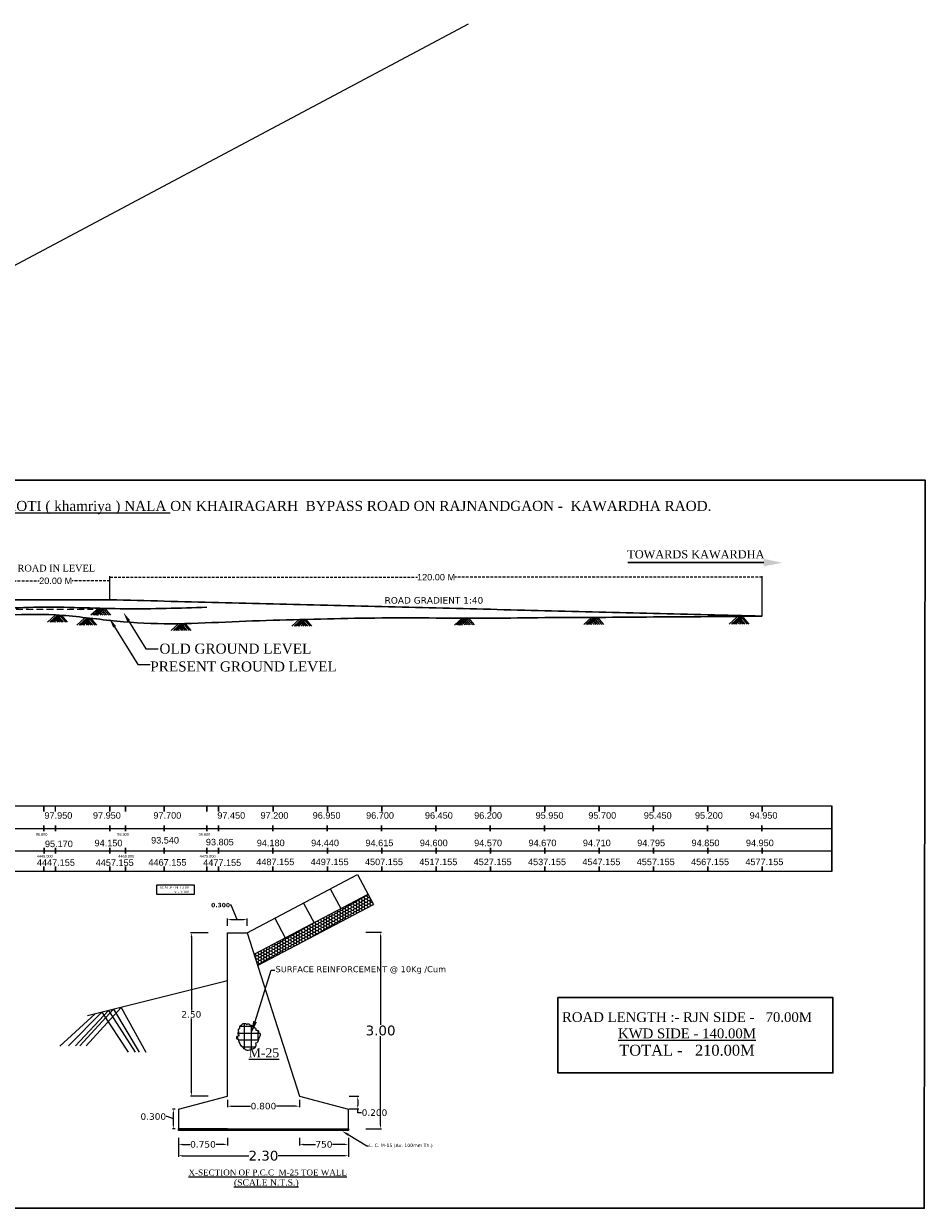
# Model space of a CAD drawing. Header units: metres. Extents: x 3614 to 3948, y -3193 to -2975.
# Tile 4 of 4: x 3782 to 3948, y -3193 to -2975. Entities that reach past the tile are written whole.
import ezdxf
from ezdxf import colors
from ezdxf.entities.mleader import LeaderData, LeaderLine
from ezdxf.math import Vec2, Vec3

# ---------------------------------------------------------------- set-up
doc = ezdxf.new("R2010")
doc.units = ezdxf.units.M
doc.header["$MEASUREMENT"] = 0
for name, pattern in [('ACAD_ISO02W100', [15, 12, -3]), ('DASED', [0.375, 0.25, -0.125]), ('DASHED', [0.75, 0.5, -0.25])]:
    doc.linetypes.add(name, pattern=pattern)
doc.styles.get("Standard").update_dxf_attribs({"font": 'verdana.ttf'})
doc.styles.add('WMF-Arial0', font='arial.ttf')
doc.dimstyles.new('SMALL Standard', dxfattribs={"dimtxt": 0.075, "dimasz": 0.05, "dimexe": 0.18, "dimexo": 0.0625, "dimgap": 0.09, "dimtad": 0, "dimtih": 1, "dimtoh": 1, "dimdec": 3, "dimzin": 0, "dimdsep": 46, "dimtxsty": 'WMF-Arial0', "dimblk": 'ARCHTICK', "dimcen": 0.09, "dimclrt": 256, "dimadec": 0, "dimazin": 0, "dimtfac": 1, "dimtdec": 3, "dimtofl": 0, "dimtmove": 0, "dimatfit": 3, "dimfxl": 0, "dimtolj": 1, "dimtzin": 0, "dimarcsym": 0})
doc.dimstyles.get("Standard").update_dxf_attribs({"dimtxt": 1, "dimasz": 0.7, "dimexe": 0.18, "dimexo": 0.0625, "dimgap": 0.09, "dimtad": 0, "dimtih": 1, "dimtoh": 1, "dimdec": 3, "dimzin": 0, "dimdsep": 46, "dimtxsty": 'Standard', "dimcen": 0.09, "dimadec": 0, "dimazin": 0, "dimtfac": 1, "dimtdec": 3, "dimtofl": 0, "dimtmove": 0, "dimatfit": 3, "dimfxl": 0, "dimtolj": 1, "dimtzin": 0, "dimarcsym": 0})

# ---------------------------------------------------------------- blocks, each defined once
blk = doc.blocks.new('_ArchTick')
at = {"color": 0, "linetype": 'ByBlock', "const_width": 0.15}
blk.add_lwpolyline([(-0.5, -0.5), (0.5, 0.5)], dxfattribs=at)
blk = doc.blocks.new('*D20')
at = {"color": 0, "lineweight": -2, "transparency": 16777216}
for p, q in [((3798.22, -3081.19), (3798.22, -3076.91)), ((3918.22, -3084.19), (3918.22, -3076.91))]:
    blk.add_line(p, q, dxfattribs=at)
at = {"color": 0, "linetype": 'DASHED', "lineweight": -2, "transparency": 16777216}
for p, q in [((3798.22, -3077.09), (3854.79, -3077.09)), ((3918.22, -3077.09), (3861.65, -3077.09))]:
    blk.add_line(p, q, dxfattribs=at)
at = {"layer": 'Defpoints', "color": 0, "lineweight": 30, "transparency": 16777216}
for p in [(3918.22, -3077.09), (3798.22, -3081.25), (3918.22, -3084.25)]:
    blk.add_point(p, dxfattribs=at)
at = {"color": 0, "lineweight": -2, "transparency": 16777216, "xscale": 0.05, "yscale": 0.05, "zscale": 0.05, "rotation": 180}
blk.add_blockref('_ArchTick', (3798.22, -3077.09), dxfattribs=at)
at = {"color": 0, "lineweight": -2, "transparency": 16777216, "xscale": 0.05, "yscale": 0.05, "zscale": 0.05}
blk.add_blockref('_ArchTick', (3918.22, -3077.09), dxfattribs=at)
at = {"lineweight": 25, "transparency": 16777216, "insert": (3858.22, -3077.09), "char_height": 0.075, "attachment_point": 5, "style": 'WMF-Arial0'}
blk.add_mtext('\\A1;{\\H16x;120.00 M}', dxfattribs=at)
blk = doc.blocks.new('*D6')
at = {"color": 0, "lineweight": -2, "transparency": 16777216}
for p, q in [((3778.22, -3081.19), (3778.22, -3077.58)), ((3798.22, -3081.13), (3798.22, -3077.58))]:
    blk.add_line(p, q, dxfattribs=at)
at = {"color": 0, "linetype": 'DASHED', "lineweight": -2, "transparency": 16777216}
for p, q in [((3778.22, -3077.76), (3785.19, -3077.76)), ((3798.22, -3077.76), (3791.25, -3077.76))]:
    blk.add_line(p, q, dxfattribs=at)
at = {"layer": 'Defpoints', "color": 0, "lineweight": 30, "transparency": 16777216}
for p in [(3798.22, -3077.76), (3778.22, -3081.25), (3798.22, -3081.19)]:
    blk.add_point(p, dxfattribs=at)
at = {"color": 0, "lineweight": -2, "transparency": 16777216, "xscale": 0.05, "yscale": 0.05, "zscale": 0.05, "rotation": 180}
blk.add_blockref('_ArchTick', (3778.22, -3077.76), dxfattribs=at)
at = {"color": 0, "lineweight": -2, "transparency": 16777216, "xscale": 0.05, "yscale": 0.05, "zscale": 0.05}
blk.add_blockref('_ArchTick', (3798.22, -3077.76), dxfattribs=at)
at = {"lineweight": 25, "transparency": 16777216, "insert": (3788.22, -3077.76), "char_height": 0.075, "attachment_point": 5, "style": 'WMF-Arial0'}
blk.add_mtext('\\A1;{\\H16x;20.00 M}', dxfattribs=at)
blk = doc.blocks.new('*D7')
at = {"color": 0, "lineweight": -2, "transparency": 16777216}
for p, q in [((3819.84, -3173.31), (3819.84, -3174.66)), ((3833.08, -3173.31), (3833.08, -3174.66)), ((3820.54, -3174.48), (3824.08, -3174.48)), ((3832.38, -3174.48), (3828.84, -3174.48))]:
    blk.add_line(p, q, dxfattribs=at)
at = {"color": 0, "lineweight": 30, "transparency": 16777216}
for points in [[(3820.54, -3174.37), (3820.54, -3174.6), (3819.84, -3174.48)], [(3832.38, -3174.37), (3832.38, -3174.6), (3833.08, -3174.48)]]:
    blk.add_solid(points, dxfattribs=at)
at = {"layer": 'Defpoints', "color": 0, "lineweight": 30, "transparency": 16777216}
for p in [(3819.84, -3173.25), (3833.08, -3173.25), (3833.08, -3174.48)]:
    blk.add_point(p, dxfattribs=at)
at = {"color": 0, "transparency": 16777216, "insert": (3826.46, -3174.48), "char_height": 1, "attachment_point": 5}
blk.add_mtext('\\A1;{\\H1.2x;0.800}', dxfattribs=at)
blk = doc.blocks.new('*D8')
at = {"color": 0, "lineweight": -2, "transparency": 16777216}
for p, q in [((3833.08, -3180.31), (3833.08, -3181.7)), ((3833.78, -3181.52), (3836.04, -3181.52)), ((3841.4, -3181.52), (3839.14, -3181.52)), ((3842.1, -3180.31), (3842.1, -3181.7))]:
    blk.add_line(p, q, dxfattribs=at)
at = {"color": 0, "lineweight": 30, "transparency": 16777216}
for points in [[(3833.78, -3181.4), (3833.78, -3181.63), (3833.08, -3181.52)], [(3841.4, -3181.4), (3841.4, -3181.63), (3842.1, -3181.52)]]:
    blk.add_solid(points, dxfattribs=at)
at = {"layer": 'Defpoints', "color": 0, "lineweight": 30, "transparency": 16777216}
for p in [(3833.08, -3180.24), (3842.1, -3180.24), (3842.1, -3181.52)]:
    blk.add_point(p, dxfattribs=at)
at = {"color": 0, "transparency": 16777216, "insert": (3837.59, -3181.52), "char_height": 1, "attachment_point": 5}
blk.add_mtext('\\A1;{\\H1.2x;750}', dxfattribs=at)
blk = doc.blocks.new('*D9')
at = {"color": 0, "lineweight": -2, "transparency": 16777216}
for p, q in [((3810.82, -3180.31), (3810.82, -3181.7)), ((3811.52, -3181.52), (3812.95, -3181.52)), ((3819.14, -3181.52), (3817.71, -3181.52)), ((3819.84, -3180.31), (3819.84, -3181.7))]:
    blk.add_line(p, q, dxfattribs=at)
at = {"color": 0, "lineweight": 30, "transparency": 16777216}
for points in [[(3811.52, -3181.4), (3811.52, -3181.63), (3810.82, -3181.52)], [(3819.14, -3181.4), (3819.14, -3181.63), (3819.84, -3181.52)]]:
    blk.add_solid(points, dxfattribs=at)
at = {"layer": 'Defpoints', "color": 0, "lineweight": 30, "transparency": 16777216}
for p in [(3810.82, -3180.24), (3819.84, -3180.24), (3819.84, -3181.52)]:
    blk.add_point(p, dxfattribs=at)
at = {"color": 0, "transparency": 16777216, "insert": (3815.33, -3181.52), "char_height": 1, "attachment_point": 5}
blk.add_mtext('\\A1;{\\H1.2x;0.750}', dxfattribs=at)
blk = doc.blocks.new('*D10')
at = {"color": 0, "lineweight": -2, "transparency": 16777216}
for p, q in [((3820.54, -3137.46), (3820.36, -3137.46)), ((3821.65, -3140.13), (3820.54, -3137.46)), ((3819.84, -3141.28), (3819.84, -3139.95)), ((3820.54, -3140.13), (3822.75, -3140.13)), ((3823.45, -3141.28), (3823.45, -3139.95))]:
    blk.add_line(p, q, dxfattribs=at)
at = {"color": 0, "lineweight": 30, "transparency": 16777216}
for points in [[(3820.54, -3140.01), (3820.54, -3140.25), (3819.84, -3140.13)], [(3822.75, -3140.01), (3822.75, -3140.25), (3823.45, -3140.13)]]:
    blk.add_solid(points, dxfattribs=at)
at = {"layer": 'Defpoints', "color": 0, "lineweight": 30, "transparency": 16777216}
for p in [(3823.45, -3140.13), (3819.84, -3141.35), (3823.45, -3141.35)]:
    blk.add_point(p, dxfattribs=at)
at = {"color": 0, "transparency": 16777216, "insert": (3818.57, -3137.46), "char_height": 1, "attachment_point": 5}
blk.add_mtext('\\A1;{\\fVerdana|b1|i0|c0|p34;\\H0.8x;0.300}', dxfattribs=at)
blk = doc.blocks.new('*D11')
at = {"color": 0, "lineweight": -2, "transparency": 16777216}
for p, q in [((3810.23, -3175.04), (3809.7, -3175.04)), ((3809.88, -3177.95), (3809.88, -3175.74)), ((3808.75, -3176.4), (3808.57, -3176.4)), ((3809.88, -3176.84), (3808.75, -3176.4)), ((3810.23, -3178.65), (3809.7, -3178.65))]:
    blk.add_line(p, q, dxfattribs=at)
at = {"color": 0, "lineweight": 30, "transparency": 16777216}
for points in [[(3809.76, -3175.74), (3810, -3175.74), (3809.88, -3175.04)], [(3809.76, -3177.95), (3810, -3177.95), (3809.88, -3178.65)]]:
    blk.add_solid(points, dxfattribs=at)
at = {"layer": 'Defpoints', "color": 0, "lineweight": 30, "transparency": 16777216}
for p in [(3809.88, -3175.04), (3810.29, -3175.04), (3810.29, -3178.65)]:
    blk.add_point(p, dxfattribs=at)
at = {"color": 0, "transparency": 16777216, "insert": (3806.19, -3176.4), "char_height": 1, "attachment_point": 5}
blk.add_mtext('\\A1;{\\H1.2x;0.300}', dxfattribs=at)
blk = doc.blocks.new('*D12')
at = {"color": 0, "lineweight": -2, "transparency": 16777216}
for p, q in [((3842.22, -3172.66), (3843.99, -3172.66)), ((3843.81, -3173.36), (3843.81, -3174.28)), ((3842.23, -3174.98), (3843.99, -3174.98)), ((3843.81, -3175.68), (3843.81, -3174.98)), ((3844.51, -3175.68), (3843.81, -3175.68))]:
    blk.add_line(p, q, dxfattribs=at)
at = {"color": 0, "lineweight": 30, "transparency": 16777216}
for points in [[(3843.69, -3173.36), (3843.92, -3173.36), (3843.81, -3172.66)], [(3843.69, -3174.28), (3843.92, -3174.28), (3843.81, -3174.98)]]:
    blk.add_solid(points, dxfattribs=at)
at = {"layer": 'Defpoints', "color": 0, "lineweight": 30, "transparency": 16777216}
for p in [(3842.16, -3172.66), (3842.16, -3174.98), (3843.81, -3174.98)]:
    blk.add_point(p, dxfattribs=at)
at = {"color": 0, "transparency": 16777216, "insert": (3846.89, -3175.68), "char_height": 1, "attachment_point": 5}
blk.add_mtext('\\A1;{\\H1.2x;0.200}', dxfattribs=at)
blk = doc.blocks.new('*D13')
at = {"color": 0, "lineweight": -2, "transparency": 16777216}
for p, q in [((3845.28, -3142.47), (3848.19, -3142.47)), ((3848.01, -3143.17), (3848.01, -3159.53)), ((3848.01, -3177.95), (3848.01, -3161.58)), ((3845.28, -3178.65), (3848.19, -3178.65))]:
    blk.add_line(p, q, dxfattribs=at)
at = {"color": 0, "lineweight": 30, "transparency": 16777216}
for points in [[(3847.9, -3143.17), (3848.13, -3143.17), (3848.01, -3142.47)], [(3847.9, -3177.95), (3848.13, -3177.95), (3848.01, -3178.65)]]:
    blk.add_solid(points, dxfattribs=at)
at = {"layer": 'Defpoints', "color": 0, "lineweight": 30, "transparency": 16777216}
for p in [(3845.22, -3142.47), (3848.01, -3142.47), (3845.22, -3178.65)]:
    blk.add_point(p, dxfattribs=at)
at = {"color": 0, "transparency": 16777216, "insert": (3848.01, -3160.56), "char_height": 1, "attachment_point": 5}
blk.add_mtext('\\A1;{\\H1.8x;3.00}', dxfattribs=at)
blk = doc.blocks.new('*D14')
at = {"color": 0, "lineweight": -2, "transparency": 16777216}
for p, q in [((3816.29, -3142.55), (3813.01, -3142.55)), ((3813.19, -3143.25), (3813.19, -3156.88)), ((3813.19, -3171.93), (3813.19, -3158.31)), ((3816.29, -3172.63), (3813.01, -3172.63))]:
    blk.add_line(p, q, dxfattribs=at)
at = {"color": 0, "lineweight": 30, "transparency": 16777216}
for points in [[(3813.08, -3143.25), (3813.31, -3143.25), (3813.19, -3142.55)], [(3813.08, -3171.93), (3813.31, -3171.93), (3813.19, -3172.63)]]:
    blk.add_solid(points, dxfattribs=at)
at = {"layer": 'Defpoints', "color": 0, "lineweight": 30, "transparency": 16777216}
for p in [(3813.19, -3142.55), (3816.36, -3142.55), (3816.36, -3172.63)]:
    blk.add_point(p, dxfattribs=at)
at = {"color": 0, "transparency": 16777216, "insert": (3813.19, -3157.59), "char_height": 1, "attachment_point": 5}
blk.add_mtext('\\A1;{\\H1.2x;2.50}', dxfattribs=at)
blk = doc.blocks.new('*D15')
at = {"color": 0, "lineweight": -2, "transparency": 16777216}
for p, q in [((3810.82, -3181.35), (3810.82, -3183.79)), ((3842.1, -3180.39), (3842.1, -3183.79)), ((3811.52, -3183.61), (3823.74, -3183.61)), ((3841.4, -3183.61), (3829.18, -3183.61))]:
    blk.add_line(p, q, dxfattribs=at)
at = {"color": 0, "lineweight": 30, "transparency": 16777216}
for points in [[(3811.52, -3183.49), (3811.52, -3183.72), (3810.82, -3183.61)], [(3841.4, -3183.49), (3841.4, -3183.72), (3842.1, -3183.61)]]:
    blk.add_solid(points, dxfattribs=at)
at = {"layer": 'Defpoints', "color": 0, "lineweight": 30, "transparency": 16777216}
for p in [(3810.82, -3181.29), (3842.1, -3180.33), (3842.1, -3183.61)]:
    blk.add_point(p, dxfattribs=at)
at = {"color": 0, "transparency": 16777216, "insert": (3826.46, -3183.61), "char_height": 1, "attachment_point": 5}
blk.add_mtext('\\A1;{\\H1.8x;2.30}', dxfattribs=at)

msp = doc.modelspace()

# ---------------------------------------------------------------- hatches: boundary and pattern name
at = {"lineweight": 0}
msp.add_hatch(color=256, dxfattribs=at).paths.add_polyline_path([(3921.9241, -3074.4291), (3918.5225, -3073.6983), (3918.5225, -3075.0833)])
h = msp.add_hatch()
h.set_pattern_fill('HONEY', color=256, scale=2.673551, style=0)
h.set_pattern_definition([(0, (3846.68922, -3135.46818), (0.5012908, 0.2894204), [0.334194, -0.668388]), (120, (3846.68922, -3135.46818), (-0.5012908, 0.2894204), [0.334194, -0.668388]), (60, (3846.68922, -3135.46818), (1e-09, 0.5788408), [-0.668388, 0.334194])])
h.paths.add_polyline_path([(3846.6892, -3137.3494), (3845.6979, -3135.4682), (3824.7218, -3146.5211), (3825.3799, -3148.5778)])
at = {"transparency": 33554674}
h = msp.add_hatch(dxfattribs=at)
h.set_pattern_fill('NET', color=256, scale=10.025816)
h.set_pattern_definition([(0, (3429.471, -1284.9543), (0, 1.25322706), []), (90, (3429.471, -1284.9543), (-1.25322706, 8e-17), [])])
h.paths.add_polyline_path([(3822.813, -3163.7518, 0.46803713), (3824.2219, -3164.0001, 1.10931142), (3824.2361, -3162.5122, 0.53409304), (3825.3568, -3162.7022, -0.03833474), (3825.8607, -3161.4266, 0.38423121), (3825.5739, -3160.9234, 0.52056705), (3825.0302, -3160.4826, 0.52056705), (3824.6227, -3159.9396, 0.52056705), (3824.0452, -3159.6002, 0.52056705), (3823.3654, -3159.4307, 0.52056705), (3822.448, -3159.5326, 0.52056705), (3822.1428, -3160.1432, 0.52056705), (3821.939, -3160.7877, 0.52056705), (3822.0405, -3161.4664, 1.05620541), (3821.8845, -3162.1989, 0.23489851)])
h = msp.add_hatch(color=256)
h.dxf.hatch_style = 1
h.paths.add_polyline_path([(3842.0997, -3178.645), (3810.8192, -3178.645), (3810.8192, -3178.9336), (3842.0997, -3178.9336)])

# ---------------------------------------------------------------- linework, layer by layer
at = {"color": 1}
msp.add_line((3747.0852, -3037.512), (3864.1855, -2975.1701), dxfattribs=at)
at = {"lineweight": 30}
for p, q in [((3918.5225, -3074.3908), (3893.5047, -3074.3908)), ((3778.2164, -3081.2508), (3788.2164, -3081.2508)), ((3931.0487, -3119.2008), (3931.0487, -3131.2788))]:
    msp.add_line(p, q, dxfattribs=at)
at = {"color": 5, "linetype": 'DASED', "lineweight": 18, "ltscale": 5}
msp.add_line((3711.5678, -3082.9495), (3795.1011, -3082.9495), dxfattribs=at)
at = {"lineweight": 0}
for p, q in [((3788.1519, -3084.0892), (3786.7424, -3085.3698)), ((3788.5449, -3084.0648), (3787.1353, -3085.3455)), ((3788.7584, -3084.0892), (3787.3489, -3085.3698)), ((3789.0232, -3084.0892), (3787.6137, -3085.3698)), ((3789.279, -3084.0867), (3787.8694, -3085.3674)), ((3789.279, -3084.0989), (3787.8694, -3085.3796)), ((3789.3067, -3084.127), (3790.3645, -3085.3528)), ((3788.1038, -3085.2554), (3788.1879, -3085.3528)), ((3788.3521, -3085.0411), (3788.621, -3085.3528)), ((3788.4973, -3084.8171), (3788.9596, -3085.3528)), ((3788.7109, -3084.6516), (3789.316, -3085.3528)), ((3788.8856, -3084.4904), (3789.6299, -3085.3528)), ((3789.1264, -3084.2826), (3790.0499, -3085.3528)), ((3793.5472, -3084.648), (3792.1377, -3085.9287)), ((3793.9402, -3084.6236), (3792.5306, -3085.9043)), ((3794.1537, -3084.648), (3792.7442, -3085.9287)), ((3794.4186, -3084.648), (3793.009, -3085.9287)), ((3794.6743, -3084.6455), (3793.2648, -3085.9262)), ((3794.6743, -3084.6577), (3793.2648, -3085.9384)), ((3793.4991, -3085.8142), (3793.5832, -3085.9116)), ((3793.7474, -3085.5999), (3794.0164, -3085.9116)), ((3793.8926, -3085.376), (3794.3549, -3085.9116)), ((3794.1062, -3085.2104), (3794.7114, -3085.9116)), ((3794.281, -3085.0492), (3795.0252, -3085.9116)), ((3794.5217, -3084.8414), (3795.4453, -3085.9116)), ((3794.702, -3084.6859), (3795.7598, -3085.9116)), ((3810.9083, -3085.63), (3809.4988, -3086.9107)), ((3811.3013, -3085.6057), (3809.8917, -3086.8864)), ((3811.5148, -3085.63), (3810.1053, -3086.9107)), ((3811.7796, -3085.63), (3810.3701, -3086.9107)), ((3812.0354, -3085.6276), (3810.6258, -3086.9082)), ((3812.0354, -3085.6398), (3810.6258, -3086.9204)), ((3811.2537, -3086.358), (3811.716, -3086.8936)), ((3811.4673, -3086.1924), (3812.0724, -3086.8936)), ((3811.642, -3086.0312), (3812.3863, -3086.8936)), ((3811.8828, -3085.8235), (3812.8063, -3086.8936)), ((3812.063, -3085.6679), (3813.1209, -3086.8936)), ((3833.1029, -3084.8163), (3831.6934, -3086.097)), ((3833.4958, -3084.792), (3832.0863, -3086.0726)), ((3833.7094, -3084.8163), (3832.2999, -3086.097)), ((3833.9742, -3084.8163), (3832.5647, -3086.097)), ((3834.2299, -3084.8139), (3832.8204, -3086.0945)), ((3834.2299, -3084.8261), (3832.8204, -3086.1067)), ((3833.0548, -3085.9825), (3833.1388, -3086.0799)), ((3833.3031, -3085.7683), (3833.572, -3086.0799)), ((3833.4483, -3085.5443), (3833.9106, -3086.0799)), ((3833.6619, -3085.3787), (3834.267, -3086.0799)), ((3833.8366, -3085.2175), (3834.5809, -3086.0799)), ((3834.0774, -3085.0098), (3835.0009, -3086.0799)), ((3834.2576, -3084.8542), (3835.3155, -3086.0799)), ((3863.0229, -3084.6056), (3861.6134, -3085.8863)), ((3863.4159, -3084.5813), (3862.0063, -3085.8619)), ((3863.6294, -3084.6056), (3862.2199, -3085.8863)), ((3863.8942, -3084.6056), (3862.4847, -3085.8863)), ((3864.15, -3084.6032), (3862.7404, -3085.8838)), ((3864.15, -3084.6154), (3862.7404, -3085.896)), ((3862.9748, -3085.7718), (3863.0588, -3085.8692)), ((3863.2231, -3085.5576), (3863.492, -3085.8692)), ((3863.3683, -3085.3336), (3863.8306, -3085.8692)), ((3863.5819, -3085.168), (3864.187, -3085.8692)), ((3863.7566, -3085.0068), (3864.5009, -3085.8692)), ((3863.9974, -3084.7991), (3864.9209, -3085.8692)), ((3864.1777, -3084.6435), (3865.2355, -3085.8692)), ((3886.8162, -3084.5326), (3885.4066, -3085.8133)), ((3887.2091, -3084.5083), (3885.7996, -3085.789)), ((3887.4227, -3084.5326), (3886.0132, -3085.8133)), ((3887.6875, -3084.5326), (3886.278, -3085.8133)), ((3887.9432, -3084.5302), (3886.5337, -3085.8108)), ((3887.9432, -3084.5424), (3886.5337, -3085.823)), ((3886.7681, -3085.6988), (3886.8521, -3085.7962)), ((3887.0164, -3085.4846), (3887.2853, -3085.7962)), ((3887.1616, -3085.2606), (3887.6239, -3085.7962)), ((3887.3752, -3085.095), (3887.9803, -3085.7962)), ((3887.5499, -3084.9338), (3888.2942, -3085.7962)), ((3887.7907, -3084.7261), (3888.7142, -3085.7962)), ((3887.9709, -3084.5705), (3889.0288, -3085.7962)), ((3913.5762, -3084.4507), (3912.1667, -3085.7314)), ((3913.9692, -3084.4264), (3912.5596, -3085.707)), ((3914.1827, -3084.4507), (3912.7732, -3085.7314)), ((3914.4475, -3084.4507), (3913.038, -3085.7314)), ((3914.7033, -3084.4482), (3913.2937, -3085.7289)), ((3914.7033, -3084.4604), (3913.2937, -3085.7411)), ((3913.5281, -3085.6169), (3913.6121, -3085.7143)), ((3913.7764, -3085.4027), (3914.0453, -3085.7143)), ((3913.9216, -3085.1787), (3914.3839, -3085.7143)), ((3914.1352, -3085.0131), (3914.7403, -3085.7143)), ((3914.3099, -3084.8519), (3915.0542, -3085.7143)), ((3914.5507, -3084.6442), (3915.4742, -3085.7143)), ((3914.731, -3084.4886), (3915.7888, -3085.7143)), ((3810.8602, -3086.7963), (3810.9442, -3086.8936)), ((3811.1085, -3086.582), (3811.3774, -3086.8936))]:
    msp.add_line(p, q, dxfattribs=at)
at = {"color": 1, "lineweight": 0}
for p, q in [((3796.0875, -3082.8253), (3794.678, -3084.1059)), ((3796.4805, -3082.8009), (3795.071, -3084.0816)), ((3796.6941, -3082.8253), (3795.2845, -3084.1059)), ((3796.9589, -3082.8253), (3795.5494, -3084.1059)), ((3797.2146, -3082.8228), (3795.8051, -3084.1035)), ((3797.2146, -3082.835), (3795.8051, -3084.1157)), ((3796.0395, -3083.9915), (3796.1235, -3084.0889)), ((3796.2877, -3083.7772), (3796.5567, -3084.0889)), ((3796.433, -3083.5532), (3796.8952, -3084.0889)), ((3796.6465, -3083.3877), (3797.2517, -3084.0889)), ((3796.8213, -3083.2265), (3797.5655, -3084.0889)), ((3797.062, -3083.0187), (3797.9856, -3084.0889)), ((3797.2423, -3082.8631), (3798.3001, -3084.0889))]:
    msp.add_line(p, q, dxfattribs=at)
for p, q in [((3632.7523, -3119.2008), (3931.0487, -3119.2008)), ((3636.5852, -3123.3253), (3931.0487, -3123.3253)), ((3636.5852, -3127.4497), (3931.0487, -3127.4497)), ((3632.7523, -3131.2329), (3931.0487, -3131.2321)), ((3823.4517, -3142.5521), (3843.7851, -3131.8379)), ((3843.7851, -3131.8379), (3846.6892, -3137.3494)), ((3824.7218, -3146.5211), (3845.6979, -3135.4682)), ((3838.7605, -3134.4855), (3840.6734, -3138.1157)), ((3825.3799, -3148.5778), (3846.6892, -3137.3494)), ((3833.849, -3137.0735), (3835.7619, -3140.7037)), ((3828.531, -3139.8757), (3830.4439, -3143.5059)), ((3819.8424, -3172.6296), (3819.8424, -3142.5521)), ((3819.8424, -3142.5521), (3823.4517, -3142.5521)), ((3823.4517, -3142.5521), (3833.0765, -3172.6296)), ((3819.8424, -3151.3751), (3794.0776, -3157.8375)), ((3810.8192, -3175.0357), (3819.8424, -3172.6296)), ((3833.0765, -3172.6296), (3842.0997, -3175.0357)), ((3810.8192, -3175.0357), (3810.8192, -3178.645)), ((3842.0997, -3178.645), (3842.0997, -3175.0357)), ((3810.8192, -3178.645), (3838.4904, -3178.645)), ((3819.8424, -3178.645), (3810.8192, -3178.645)), ((3819.8424, -3178.645), (3810.8192, -3178.645)), ((3838.4904, -3178.645), (3842.0997, -3178.645))]:
    msp.add_line(p, q)
at = {"linetype": 'ACAD_ISO02W100'}
for p, q in [((3795.4802, -3157.479), (3789.0018, -3163.417)), ((3796.7198, -3157.1747), (3790.6022, -3163.3508)), ((3797.9728, -3156.8605), (3791.8865, -3163.3508)), ((3798.8804, -3156.6328), (3792.6679, -3163.3497)), ((3800.2734, -3156.2834), (3793.8562, -3163.3497)), ((3796.7198, -3157.1747), (3801.5464, -3164.5258)), ((3797.9728, -3156.8605), (3802.8303, -3164.5251)), ((3798.8804, -3156.6328), (3803.6121, -3164.5247)), ((3800.2734, -3156.2834), (3804.8, -3164.524))]:
    msp.add_line(p, q, dxfattribs=at)
at = {"lineweight": 30}
for points in [[(3614.0399, -3059.2372), (3948.2438, -3059.2372), (3948.0594, -3193.2875), (3613.8554, -3193.2875)], [(3880.6321, -3154.4841), (3931.2436, -3154.4841), (3931.2436, -3168.3608), (3880.6321, -3168.3608)]]:
    msp.add_lwpolyline(points, close=True, dxfattribs=at)
at = {"color": 2, "lineweight": 30}
for points in [[(3786.0614, -3120.2025), (3786.0614, -3119.2008)], [(3801.0605, -3120.2025), (3801.0605, -3119.2008)], [(3816.0323, -3120.2025), (3816.0323, -3119.2008)], [(3786.0614, -3123.8624), (3786.0614, -3122.7931)], [(3801.0605, -3123.8624), (3801.0605, -3122.7931)], [(3816.0323, -3123.8624), (3816.0323, -3122.7931)], [(3786.0887, -3127.9857), (3786.0887, -3126.9164)], [(3801.0878, -3127.9857), (3801.0878, -3126.9164)], [(3816.0596, -3127.9857), (3816.0596, -3126.9164)]]:
    msp.add_lwpolyline(points, dxfattribs=at)
msp.add_lwpolyline([(3788.2164, -3120.2025), (3788.2164, -3119.2008)])
at = {"lineweight": 30}
for points in [[(3798.2164, -3120.2025), (3798.2164, -3119.2008)], [(3808.2164, -3120.2025), (3808.2164, -3119.2008)], [(3818.2164, -3120.2025), (3818.2164, -3119.2008)], [(3828.2164, -3120.2025), (3828.2164, -3119.2008)], [(3838.2164, -3120.2025), (3838.2164, -3119.2008)], [(3848.2164, -3120.2025), (3848.2164, -3119.2008)], [(3858.2164, -3120.2025), (3858.2164, -3119.2008)], [(3868.2164, -3120.2025), (3868.2164, -3119.2008)], [(3878.2164, -3120.2025), (3878.2164, -3119.2008)], [(3888.2164, -3120.2025), (3888.2164, -3119.2008)], [(3898.2164, -3120.2025), (3898.2164, -3119.2008)], [(3908.2164, -3120.2025), (3908.2164, -3119.2008)], [(3918.2164, -3120.2025), (3918.2164, -3119.2008)], [(3788.1882, -3123.8624), (3788.1882, -3122.7931)], [(3798.1882, -3123.8624), (3798.1882, -3122.7931)], [(3808.1882, -3123.8624), (3808.1882, -3122.7931)], [(3818.1882, -3123.8624), (3818.1882, -3122.7931)], [(3828.1882, -3123.8624), (3828.1882, -3122.7931)], [(3838.1882, -3123.8624), (3838.1882, -3122.7931)], [(3848.1882, -3123.8624), (3848.1882, -3122.7931)], [(3858.1882, -3123.8624), (3858.1882, -3122.7931)], [(3868.1882, -3123.8624), (3868.1882, -3122.7931)], [(3878.1882, -3123.8624), (3878.1882, -3122.7931)], [(3888.1882, -3123.8624), (3888.1882, -3122.7931)], [(3898.1882, -3123.8624), (3898.1882, -3122.7931)], [(3908.1882, -3123.8624), (3908.1882, -3122.7931)], [(3918.1882, -3123.8624), (3918.1882, -3122.7931)], [(3788.2155, -3127.9857), (3788.2155, -3126.9164)], [(3798.2155, -3127.9857), (3798.2155, -3126.9164)], [(3808.2155, -3127.9857), (3808.2155, -3126.9164)], [(3818.2155, -3127.9857), (3818.2155, -3126.9164)], [(3828.2155, -3127.9857), (3828.2155, -3126.9164)], [(3838.2155, -3127.9857), (3838.2155, -3126.9164)], [(3848.2155, -3127.9857), (3848.2155, -3126.9164)], [(3858.2155, -3127.9857), (3858.2155, -3126.9164)], [(3868.2155, -3127.9857), (3868.2155, -3126.9164)], [(3878.2155, -3127.9857), (3878.2155, -3126.9164)], [(3888.2155, -3127.9857), (3888.2155, -3126.9164)], [(3898.2155, -3127.9857), (3898.2155, -3126.9164)], [(3908.2155, -3127.9857), (3908.2155, -3126.9164)], [(3918.2155, -3127.9857), (3918.2155, -3126.9164)], [(3786.0614, -3131.2325), (3786.0614, -3130.3487)], [(3788.2155, -3131.2326), (3788.2155, -3130.3489)], [(3798.2155, -3131.2326), (3798.2155, -3130.3489)], [(3801.0605, -3131.2328), (3801.0605, -3130.349)], [(3808.2155, -3131.2326), (3808.2155, -3130.3489)], [(3816.0596, -3131.2326), (3816.0596, -3130.3489)], [(3818.2155, -3131.2326), (3818.2155, -3130.3489)], [(3828.2155, -3131.2326), (3828.2155, -3130.3489)], [(3838.2155, -3131.2326), (3838.2155, -3130.3489)], [(3848.2155, -3131.2326), (3848.2155, -3130.3489)], [(3858.2155, -3131.2326), (3858.2155, -3130.3489)], [(3868.2155, -3131.2326), (3868.2155, -3130.3489)], [(3878.2155, -3131.2326), (3878.2155, -3130.3489)], [(3888.2155, -3131.2326), (3888.2155, -3130.3489)], [(3898.2155, -3131.2326), (3898.2155, -3130.3489)], [(3908.2155, -3131.2326), (3908.2155, -3130.3489)], [(3918.2155, -3131.2326), (3918.2155, -3130.3489)]]:
    msp.add_lwpolyline(points, dxfattribs=at)
for points in [[(3806.8145, -3133.746), (3813.7088, -3133.746), (3813.7088, -3135.5322), (3806.8145, -3135.5322)], [(3810.8192, -3178.645), (3842.0997, -3178.645), (3842.0997, -3178.9336), (3810.8192, -3178.9336)]]:
    msp.add_lwpolyline(points, close=True)
at = {"color": 0}
msp.add_lwpolyline([(3823.3654, -3159.4307, -0.52056705), (3824.0452, -3159.6002, -0.52056705), (3824.0452, -3159.6002, -0.52056705), (3824.6227, -3159.9396, -0.52056705), (3824.6227, -3159.9396, -0.52056705), (3825.0302, -3160.4826, -0.52056705), (3825.0302, -3160.4826, -0.52056705), (3825.5739, -3160.9234, -0.52056705), (3825.5739, -3160.9234, -0.52056705), (3825.7777, -3161.602, -0.52056705), (3825.7777, -3161.602, 0.01710812), (3825.5407, -3162.1672, -0.52056705), (3825.5407, -3162.1672, -0.39594385), (3824.9677, -3162.9076, -0.52056705), (3824.9677, -3162.9076, -0.60277086), (3824.2219, -3164.0001, -0.52056705), (3824.2219, -3164.0001, -0.46803713), (3822.813, -3163.7518, -0.52056705), (3822.813, -3163.7518, -0.23489851), (3821.8845, -3162.1989, -0.52056705), (3821.8845, -3162.1989, -1.05620541), (3822.0405, -3161.4664, -0.52056705), (3822.0405, -3161.4664, -0.52056705), (3821.939, -3160.7877, -0.52056705), (3821.939, -3160.7877, -0.52056705), (3822.1428, -3160.1432, -0.52056705), (3822.1428, -3160.1432, -0.52056705), (3822.448, -3159.5326, -0.52056705), (3822.448, -3159.5326, -0.52056705)], format="xyb", close=True, dxfattribs=at)
at = {"color": 2, "lineweight": 30}
msp.add_spline([(3696.5608, -3080.9808), (3713.5678, -3081.9808), (3726.5608, -3082.7508), (3740.0313, -3086.2708), (3758.0322, -3084.9407), (3771.0614, -3083.3808), (3786.0614, -3082.6008), (3801.0605, -3082.9008), (3816.0323, -3082.6008)], degree=3, dxfattribs=at)
at = {"color": 4, "lineweight": 30}
msp.add_spline([(3778.2164, -3081.2508), (3788.2164, -3081.2508), (3798.2164, -3081.2508), (3808.2164, -3081.5008), (3818.2164, -3081.7508), (3828.2164, -3082.0008), (3838.2164, -3082.2508), (3848.2164, -3082.5008), (3858.2164, -3082.7508), (3868.2164, -3083.0008), (3878.2164, -3083.2508), (3888.2164, -3083.5008), (3898.2164, -3083.7508), (3908.2164, -3084.0008), (3918.2164, -3084.2508)], degree=3, dxfattribs=at)
at = {"color": 1, "lineweight": 30}
msp.add_spline([(3778.2164, -3084.0733), (3788.2164, -3084.0308), (3798.2164, -3085.0508), (3808.2164, -3085.6608), (3818.2164, -3085.3958), (3828.2164, -3085.0208), (3838.2164, -3084.7608), (3848.2164, -3084.5858), (3858.2164, -3084.6008), (3868.2164, -3084.6308), (3878.2164, -3084.5308), (3888.2164, -3084.4908), (3898.2164, -3084.4058), (3908.2164, -3084.3508), (3918.2164, -3084.2508)], degree=3, dxfattribs=at)

# ---------------------------------------------------------------- texts
at = {"style": 'WMF-Arial0'}
for s, p in [('97.950', (3786.1659, -3121.5528)), ('97.700', (3806.2082, -3121.5528)), ('97.450', (3817.9717, -3121.5528)), ('97.200', (3825.9284, -3121.5528)), ('96.950', (3835.5176, -3121.5528)), ('96.700', (3845.3496, -3121.5528)), ('96.450', (3856.1698, -3121.5528)), ('96.200', (3865.2301, -3121.5528)), ('95.950', (3876.5371, -3121.5528)), ('95.700', (3886.2398, -3121.5528)), ('95.450', (3896.4484, -3121.5528)), ('95.200', (3905.8629, -3121.5528)), ('94.950', (3915.9178, -3121.5528)), ('95.170', (3786.2514, -3126.7847)), ('94.150', (3795.3813, -3126.6352)), ('93.540', (3805.7903, -3126.1182)), ('93.805', (3815.8685, -3126.4586)), ('94.180', (3825.2349, -3126.6119)), ('94.440', (3835.2349, -3126.6122)), ('94.615', (3845.2349, -3126.6119)), ('94.600', (3855.2349, -3126.6122)), ('94.570', (3865.2349, -3126.6122)), ('94.670', (3875.2349, -3126.6122)), ('94.710', (3885.2349, -3126.6122)), ('94.795', (3895.2349, -3126.6117)), ('94.850', (3905.2349, -3126.6117)), ('94.950', (3915.2349, -3126.6122)), ('4447.155', (3784.775, -3130.2235)), ('4457.155', (3795.5903, -3130.2435)), ('4467.155', (3805.3014, -3130.1944)), ('4477.155', (3815.3774, -3130.2402)), ('4487.155', (3825.1411, -3130.1031)), ('4497.155', (3835.1411, -3130.1034)), ('4507.155', (3845.1411, -3130.103)), ('4517.155', (3855.1411, -3130.1034)), ('4527.155', (3865.1411, -3130.1034)), ('4537.155', (3875.1411, -3130.1034)), ('4547.155', (3885.1411, -3130.1034)), ('4557.155', (3895.1411, -3130.1029)), ('4567.155', (3905.1411, -3130.1029)), ('4577.155', (3915.1411, -3130.1034))]:
    msp.add_text(s, height=1.2, dxfattribs=at).set_placement(p)
at = {"color": 0, "style": 'WMF-Arial0'}
msp.add_text('97.950', height=1.2, dxfattribs=at).set_placement((3795.0857, -3121.5528))
at = {"color": 2, "style": 'WMF-Arial0'}
for s, p in [('96.600', (3784.5558, -3124.69)), ('96.300', (3799.5549, -3124.69)), ('96.600', (3814.5268, -3124.69)), ('4445.000', (3784.7593, -3128.7186)), ('4460.000', (3799.7585, -3128.7186)), ('4475.000', (3814.7303, -3128.7186))]:
    msp.add_text(s, height=0.5, dxfattribs=at).set_placement(p)
for s, insert, char_height, width, attachment_point in [('\\pt34.059;{\\fTimes New Roman|b0|i0|c0|p18; L- SEC.  OF  APROACH ROAD ON CONSTRUCTION OF   HIGH LEVEL BRIDGE ACROSS \\LMOTI ( khamriya ) NALA\\l ON KHAIRAGARH  BYPASS ROAD ON RAJNANDGAON -  KAWARDHA RAOD.}', (3787.9547, -3063.0325), 1.85, 257.528683, 2), ('{\\fTimes New Roman|b0|i0|c0|p18; TOWARDS KAWARDHA}', (3905.7406, -3072.1148), 1.5, 33.881394, 2), ('{\\fTimes New Roman|b0|i0|c0|p18;ROAD IN LEVEL}', (3788.3413, -3074.7886), 1.25, 14.682372, 2), ('{\\fTimes New Roman|b0|i0|c0|p18;OLD GROUND LEVEL}', (3821.2986, -3089.3136), 1.85, 30.352239, 2), ('{\\fTimes New Roman|b0|i0|c0|p18;PRESENT GROUND LEVEL}', (3822.7951, -3092.5937), 1.85, 41.793716, 2), ('{\\fTimes New Roman|b0|i0|c0|p18;SCALE - H  1:100\\P               V - 1:100}', (3810.0327, -3133.9948), 0.46875, 6.7015, 2), ('{\\fTimes New Roman|b0|i0|c0|p18;ROAD LENGTH :- RJN SIDE -   70.00M\\P\\LKWD SIDE - 140.00M\\P\\H1.1111x;\\lTOTAL -   210.00M}', (3904.3907, -3157.1774), 1.8, 48.078072, 2), ('{\\fTimes New Roman|b0|i0|c0|p18;\\LM-25}', (3823.7448, -3163.8102), 1.670969, 2.95843, 1), ('{\\fTimes New Roman|b0|i0|c0|p18;\\LX-SECTION OF P.C.C  M-25 TOE WALL}', (3827.2447, -3186.1441), 1.10284, 33.377905, 2), ('{\\fTimes New Roman|b0|i0|c0|p18;\\L(SCALE N.T.S.)}', (3821.0285, -3187.945), 1.172826, 13.050898, 1)]:
    msp.add_mtext(s, dxfattribs=dict(insert=insert, char_height=char_height, width=width, attachment_point=attachment_point))
at = {"lineweight": 5, "insert": (3848.755, -3080.7472), "char_height": 1.2, "width": 22.235193, "attachment_point": 1}
msp.add_mtext('ROAD GRADIENT 1:40', dxfattribs=at)

# ---------------------------------------------------------------- dimensions: what is measured, and where the dimension line sits
at = {"lineweight": 25}
for base, p1, p2, text, picture, middle in [((3798.2164, -3077.759), (3778.2164, -3081.2508), (3798.2164, -3081.1883), '{\\H16x;20.00 M}', '*D6', (3788.2164, -3077.759)), ((3918.2164, -3077.0901), (3798.2164, -3081.2508), (3918.2164, -3084.2508), '{\\H16x;120.00 M}', '*D20', (3858.2164, -3077.0901))]:
    dim = msp.add_linear_dim(base=base, p1=p1, p2=p2, text=text, dimstyle='SMALL Standard', dxfattribs=at)
    dim.commit()
    dim.dimension.update_dxf_attribs({"geometry": picture, "text_midpoint": middle})
dim = msp.add_linear_dim(base=(3823.4517, -3140.1311), p1=(3819.8424, -3141.3464), p2=(3823.4517, -3141.3464), text='{\\fVerdana|b1|i0|c0|p34;\\H0.8x;0.300}', dimstyle='Standard', override={"dimtmove": 1})
dim.commit()
dim.dimension.update_dxf_attribs({"geometry": '*D10', "text_midpoint": (3820.2694, -3137.4623), "dimtype": 160})
for base, p1, p2, text, picture, middle in [((3813.1942, -3142.5521), (3816.3562, -3172.6296), (3816.3562, -3142.5521), '{\\H1.2x;2.50}', '*D14', (3813.1942, -3157.5908)), ((3848.0144, -3142.4686), (3845.2191, -3178.645), (3845.2191, -3142.4686), '{\\H1.8x;3.00}', '*D13', (3848.0144, -3160.5568))]:
    dim = msp.add_linear_dim(base=base, p1=p1, p2=p2, angle=90, text=text, dimstyle='Standard')
    dim.commit()
    dim.dimension.update_dxf_attribs({"geometry": picture, "text_midpoint": middle})
for base, p1, p2, text, picture, middle in [((3833.0765, -3174.4849), (3819.8424, -3173.2491), (3833.0765, -3173.2491), '{\\H1.2x;0.800}', '*D7', (3826.4595, -3174.4849)), ((3819.8424, -3181.5172), (3810.8192, -3180.2432), (3819.8424, -3180.2432), '{\\H1.2x;0.750}', '*D9', (3815.3308, -3181.5172)), ((3842.0997, -3183.6078), (3810.8192, -3181.2885), (3842.0997, -3180.3268), '{\\H1.8x;2.30}', '*D15', (3826.4595, -3183.6078)), ((3842.0997, -3181.5172), (3833.0765, -3180.2432), (3842.0997, -3180.2432), '{\\H1.2x;750}', '*D8', (3837.5881, -3181.5172))]:
    dim = msp.add_linear_dim(base=base, p1=p1, p2=p2, text=text, dimstyle='Standard')
    dim.commit()
    dim.dimension.update_dxf_attribs({"geometry": picture, "text_midpoint": middle})
for base, p1, p2, text, picture, middle in [((3843.8059, -3174.984), (3842.1576, -3172.6614), (3842.1644, -3174.984), '{\\H1.2x;0.200}', '*D12', (3844.0543, -3175.5348)), ((3809.8811, -3175.0357), (3810.2885, -3178.645), (3810.2885, -3175.0357), '{\\H1.2x;0.300}', '*D11', (3808.4808, -3176.4))]:
    dim = msp.add_linear_dim(base=base, p1=p1, p2=p2, angle=90, text=text, dimstyle='Standard', override={"dimtmove": 1})
    dim.commit()
    dim.dimension.update_dxf_attribs({"geometry": picture, "text_midpoint": middle, "dimtype": 160})

# ---------------------------------------------------------------- leaders
ml = msp.add_multileader_mtext('Standard')
ml.set_content('', color=256)
ml.set_leader_properties()
ml.build(insert=Vec2(0, 0))
ml.multileader.update_dxf_attribs({"text_right_attachment_type": 6, "dogleg_length": 0.36, "arrow_head_size": 1.8})
ctx = ml.context
ctx.base_point, ctx.char_height, ctx.arrow_head_size, ctx.landing_gap_size, ctx.plane_origin = Vec3(3807.0691, -3090.2645), 0.18, 1.8, 0.09, Vec3(3799.5901, -3083.3243)
ctx.right_attachment = 6
notes = []
notes.append((ctx, [(1, (1, 1, 0), (3804.811, -3090.2645), (1, 0), 2.2581, [(0, [(3800.6953, -3083.5848)], 0, [])])]))
ctx.mtext.insert, ctx.mtext.flow_direction = Vec3(3807.1591, -3090.1745), 5
ml = msp.add_multileader_mtext('Standard')
ml.set_content('', color=256)
ml.set_leader_properties()
ml.build(insert=Vec2(0, 0))
ml.multileader.update_dxf_attribs({"text_right_attachment_type": 6, "dogleg_length": 0.36, "arrow_head_size": 1.8})
ctx = ml.context
ctx.base_point, ctx.char_height, ctx.arrow_head_size, ctx.landing_gap_size, ctx.plane_origin = Vec3(3805.612, -3093.1707), 0.18, 1.8, 0.09, Vec3(3798.1329, -3086.2305)
ctx.right_attachment = 6
notes.append((ctx, [(1, (1, 1, 0), (3803.3539, -3093.1707), (1, 0), 2.2581, [(0, [(3798.1257, -3084.6855)], 0, [])])]))
ctx.mtext.insert, ctx.mtext.flow_direction = Vec3(3805.702, -3093.0807), 5
ml = msp.add_multileader_mtext('Standard')
ml.set_content('SURFACE REINFORCEMENT @ 10Kg /Cum', color=256)
ml.set_leader_properties()
ml.build(insert=Vec2(0, 0))
ml.multileader.update_dxf_attribs({"text_right_attachment_type": 6, "dogleg_length": 0.36, "arrow_head_size": 2.228})
ctx = ml.context
ctx.base_point, ctx.char_height, ctx.arrow_head_size, ctx.landing_gap_size, ctx.plane_origin = Vec3(3828.5311, -3149.4142), 1.102929, 2.228, 0.1604, Vec3(3824.2395, -3161.032)
ctx.right_attachment = 6
notes.append((ctx, [(0, (1, 1, 0), (3827.8895, -3149.4142), (1, 0), 0.6417, [(0, [(3824.2395, -3161.032)], 0, [])])]))
ctx.mtext.insert, ctx.mtext.flow_direction = Vec3(3828.6915, -3148.7061), 5
at = {"lineweight": 30}
ml = msp.add_multileader_mtext('Standard', dxfattribs=at)
ml.set_content('L. C. M-15 (Av. 100mm Th.)', color=256)
ml.set_leader_properties()
ml.build(insert=Vec2(0, 0))
ml.multileader.update_dxf_attribs({"text_right_attachment_type": 6, "dogleg_length": 0.36, "arrow_head_size": 1.25})
ctx = ml.context
ctx.base_point, ctx.char_height, ctx.arrow_head_size, ctx.landing_gap_size, ctx.plane_origin = Vec3(3845.8166, -3181.7847), 0.6188, 1.25, 0.09, Vec3(3840.9574, -3179.0746)
ctx.right_attachment = 6
notes.append((ctx, [(0, (1, 1, 0), (3845.4566, -3181.7847), (1, 0), 0.36, [(0, [(3840.9574, -3179.0746)], 0, [])])]))
ctx.mtext.insert, ctx.mtext.flow_direction = Vec3(3845.9066, -3181.3897), 5
for ctx, leaders in notes:
    for number, flags, end, landing, length, lines in leaders:
        leader = LeaderData()
        leader.index, (leader.has_last_leader_line, leader.has_dogleg_vector, leader.attachment_direction) = number, flags
        leader.last_leader_point, leader.dogleg_vector, leader.dogleg_length = Vec3(end), Vec3(landing), length
        for number, points, colour, breaks in lines:
            line = LeaderLine()
            line.index, line.vertices, line.color, line.breaks = number, Vec3.list(points), colors.encode_raw_color(colour), breaks
            leader.lines.append(line)
        ctx.leaders.append(leader)

doc.saveas('drawing.dxf')
